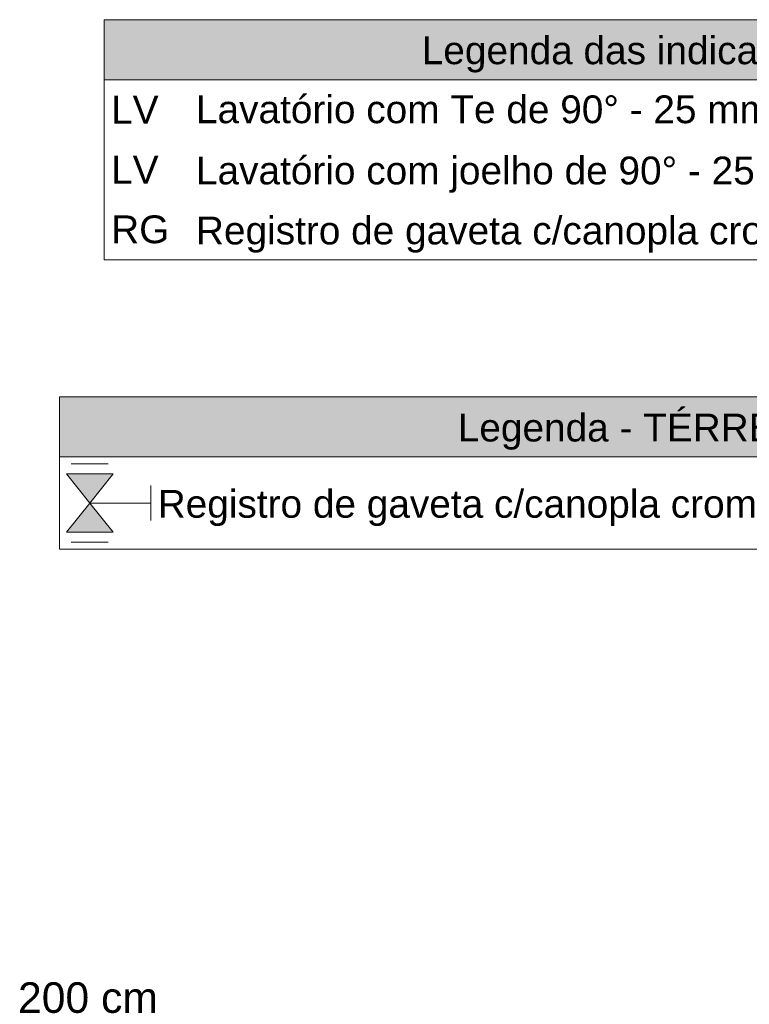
# Model space of a CAD drawing. Header units: millimetres. Extents: x 2 to 902, y -447 to 199.
# Tile 156 of 256: x 54.35 to 59.6, y 67 to 74.09. Entities that reach past the tile are written whole.
import ezdxf

# ---------------------------------------------------------------- set-up
doc = ezdxf.new("R2010")
doc.units = ezdxf.units.MM
doc.header["$MEASUREMENT"] = 0
doc.linetypes.add('NULL', pattern=[0])
for name, color, linetype, lineweight in [('DI-Hachuras Tabelas', 251, 'Continuous', 0), ('DI-Tabelas', 7, 'Continuous', 13), ('Simbolos', 5, 'Continuous', 20), ('Simbolos_int', 2, 'Continuous', 15), ('Textos', 7, 'Continuous', 9)]:
    doc.layers.add(name, color=color, linetype=linetype, lineweight=lineweight)
doc.styles.add('Arial', font='arial.ttf')

msp = doc.modelspace()

# ---------------------------------------------------------------- hatches: boundary and pattern name
at = {"layer": 'DI-Hachuras Tabelas', "linetype": 'Continuous'}
for points in [[(54.9563, 74.0921), (63.9572, 74.0921), (63.9572, 73.6601), (54.9563, 73.6601)], [(54.6341, 71.3771), (62.8722, 71.3771), (62.8722, 70.9451), (54.6341, 70.9451)]]:
    msp.add_hatch(color=251, dxfattribs=at).paths.add_polyline_path(points)
at = {"layer": 'Simbolos', "linetype": 'Continuous'}
for points in [[(54.6841, 70.8223), (55.0201, 70.8223), (54.8525, 70.6123)], [(54.8525, 70.6123), (54.6841, 70.4023), (55.0201, 70.4023)]]:
    msp.add_hatch(color=5, dxfattribs=at).paths.add_polyline_path(points)

# ---------------------------------------------------------------- linework, layer by layer
at = {"layer": 'DI-Hachuras Tabelas'}
for points in [[(54.9563, 74.0921), (63.9572, 74.0921), (63.9572, 73.6601), (54.9563, 73.6601), (54.9563, 74.0921)], [(54.6341, 71.3771), (62.8722, 71.3771), (62.8722, 70.9451), (54.6341, 70.9451), (54.6341, 71.3771)]]:
    msp.add_lwpolyline(points, dxfattribs=at)
at = {"layer": 'DI-Tabelas'}
for p, q in [((54.9563, 73.6601), (54.9563, 74.0921)), ((54.9563, 74.0921), (63.9572, 74.0921)), ((63.9572, 73.6601), (54.9563, 73.6601)), ((54.9563, 73.2281), (54.9563, 73.6601)), ((54.9563, 72.7961), (54.9563, 73.2281)), ((54.9563, 72.3641), (54.9563, 72.7961)), ((55.5674, 72.3641), (54.9563, 72.3641)), ((63.9572, 72.3641), (55.5674, 72.3641)), ((54.6341, 70.9451), (54.6341, 71.3771)), ((54.6341, 71.3771), (62.8722, 71.3771)), ((62.8722, 70.9451), (54.6341, 70.9451)), ((54.6341, 70.2795), (54.6341, 70.9451)), ((55.2917, 70.2795), (54.6341, 70.2795)), ((62.8722, 70.2795), (55.2917, 70.2795))]:
    msp.add_line(p, q, dxfattribs=at)
at = {"layer": 'Simbolos'}
for p, q in [((54.6841, 70.8223), (55.0201, 70.8223)), ((54.6841, 70.8223), (54.8525, 70.6123)), ((55.0201, 70.8223), (54.8518, 70.6123)), ((55.2917, 70.4863), (55.2917, 70.7383)), ((54.6841, 70.4023), (54.8525, 70.6123)), ((54.8525, 70.6123), (55.2917, 70.6123)), ((55.0201, 70.4023), (54.8525, 70.6123)), ((54.6841, 70.4023), (55.0201, 70.4023))]:
    msp.add_line(p, q, dxfattribs=at)
at = {"layer": 'Simbolos_int'}
for p, q in [((54.7171, 70.8951), (54.9859, 70.8951)), ((54.7171, 70.3295), (54.9859, 70.3295))]:
    msp.add_line(p, q, dxfattribs=at)

# ---------------------------------------------------------------- texts
at = {"layer": 'DI-Tabelas', "linetype": 'NULL', "char_height": 0.2, "line_spacing_factor": 0.6, "style": 'Arial'}
for s, insert, width, attachment_point in [('Legenda das indicações - TÉRREO', (59.4567, 73.7101), 8.851829, 8), ('LV', (55.0063, 73.3441), 0.683537, 7), ('Lavatório com Te de 90%%d - 25 mm - 1/2"', (55.6174, 73.3441), 9.74878, 7), ('LV', (55.0063, 72.9121), 0.683537, 7), ('Lavatório com joelho de 90%%d - 25 mm - 1/2"', (55.6174, 72.8461), 10.5875, 7), ('RG', (55.0063, 72.4801), 0.838415, 7), ('Registro de gaveta c/canopla cromada c/PVC soldável - 3/4"', (55.6174, 72.4141), 14.981402, 7), ('Legenda - TÉRREO', (58.7532, 70.9951), 5.000305, 8), ('Registro de gaveta c/canopla cromada c/PVC soldável', (55.3417, 70.4463), 13.510061, 7)]:
    msp.add_mtext(s, dxfattribs=dict(at, insert=insert, width=width, attachment_point=attachment_point))
at = {"layer": 'Textos', "linetype": 'NULL', "insert": (54.3354, 66.9386), "char_height": 0.22, "width": 2.015549, "attachment_point": 7, "line_spacing_factor": 0.6, "style": 'Arial'}
msp.add_mtext('200 cm', dxfattribs=at)

doc.saveas('drawing.dxf')
